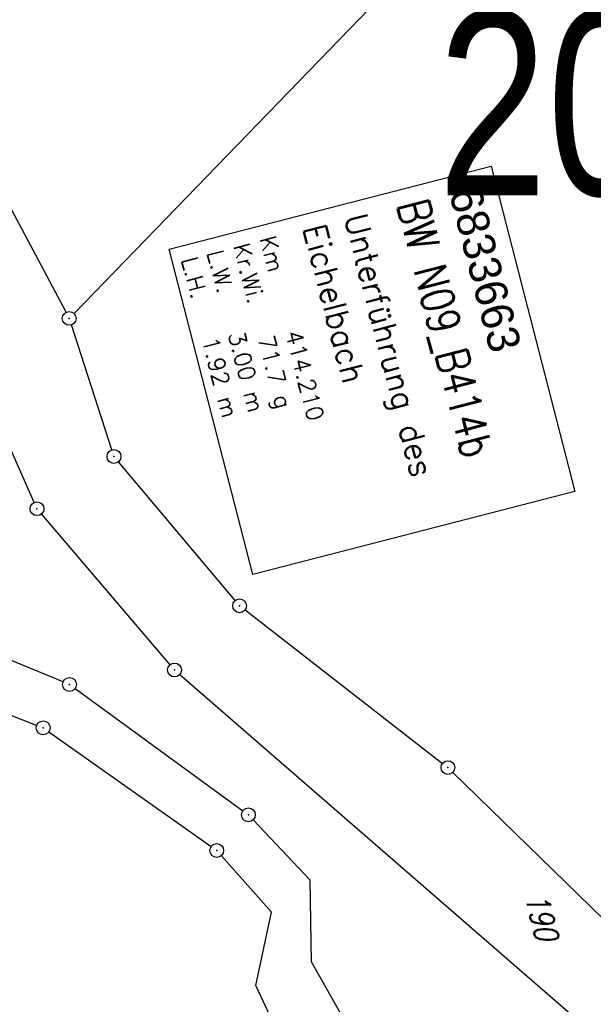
# Model space of a CAD drawing. Extents: x 447426 to 448116, y 440349 to 441552.
# Tile 67 of 96: x 447811 to 447873, y 441160 to 441266. Entities that reach past the tile are written whole.
import ezdxf

# ---------------------------------------------------------------- set-up
doc = ezdxf.new("R2010")
doc.units = 0
doc.header["$LTSCALE"] = 2
doc.header["$MEASUREMENT"] = 0
doc.linetypes.add('AUSGEZOGEN', pattern=[0])
doc.layers.get('0').update_dxf_attribs({"linetype": 'AUSGEZOGEN'})
for name, color, linetype in [('208-FLSTNR', 8, 'AUSGEZOGEN'), ('208-GRENZL', 8, 'AUSGEZOGEN'), ('208-GRENZP', 8, 'AUSGEZOGEN'), ('BW-SCHRIFT', 250, 'AUSGEZOGEN'), ('Planeinteilung', 250, 'CONTINUOUS')]:
    doc.layers.add(name, color=color, linetype=linetype)
doc.styles.add('ROMANS', font='romans.shx', dxfattribs={"width": 0.8})
doc.styles.add('UNIR-H', font='unir_h.shx', dxfattribs={"width": 0.8})
doc.styles.add('UNIR-O', font='unir_o.shx', dxfattribs={"height": 2.5})

# ---------------------------------------------------------------- blocks, each defined once
blk = doc.blocks.new('GST')
at = {"color": 0}
blk.add_circle((0, 0), 0.75, dxfattribs=at)
blk.add_point((0, 0), dxfattribs=at)

msp = doc.modelspace()

# ---------------------------------------------------------------- linework, layer by layer
at = {"layer": '208-GRENZL'}
for p, q in [((447816.94, 441234.49), (447890.38, 441310.27)), ((447816.07, 441234.61), (447806.86, 441251.94)), ((447821.05, 441219.68), (447816.65, 441233.24)), ((447812.62, 441213.99), (447806.25, 441228.33)), ((447834.44, 441203.34), (447821.76, 441218.4)), ((447827.37, 441196.37), (447813.41, 441212.73)), ((447815.76, 441194.5), (447788.54, 441205.68)), ((447775.36, 441204.52), (447812.89, 441189.79)), ((447835.51, 441202.31), (447856.96, 441185.67)), ((447828.43, 441195.31), (447877, 441153.18)), ((447817.06, 441193.78), (447835.27, 441180.52)), ((447814.2, 441189.09), (447831.83, 441176.64)), ((447858.09, 441184.69), (447880.92, 441162.42)), ((447836.39, 441179.54), (447842.57, 441173.01)), ((447832.94, 441175.65), (447838.39, 441169.53)), ((447842.72, 441164.15), (447842.57, 441173.01)), ((447836.67, 441161.55), (447838.39, 441169.53)), ((447856.37, 441140.1), (447842.72, 441164.15)), ((447846.63, 441140.42), (447836.67, 441161.55))]:
    msp.add_line(p, q, dxfattribs=at)
at = {"layer": 'BW-SCHRIFT'}
msp.add_lwpolyline([(447862.23, 441250.48), (447871.32, 441215.16), (447836.35, 441206.16), (447827.26, 441241.47)], close=True, dxfattribs=at)

# ---------------------------------------------------------------- block references
at = {"layer": '208-GRENZP', "rotation": 284.4375024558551}
for p in [(447816.42, 441233.95), (447821.28, 441218.97), (447812.92, 441213.3), (447834.92, 441202.77), (447827.86, 441195.8), (447816.45, 441194.22), (447813.59, 441189.52), (447857.55, 441185.21), (447835.88, 441180.08), (447832.44, 441176.21)]:
    msp.add_blockref('GST', p, dxfattribs=at)

# ---------------------------------------------------------------- texts
at = {"layer": '208-FLSTNR', "style": 'ROMANS', "oblique": 15, "width": 0.8}
msp.add_text('190', height=2.5, rotation=284.4375, dxfattribs=at).set_placement((447865.87, 441171.26))
at = {"layer": 'BW-SCHRIFT'}
for s, height, style, p in [('6833663', 3.5, 'UNIR-O', (447857.64, 441247.64)), ('Unterführung des', 2.5, 'ROMANS', (447846.27, 441244.96)), ('Eichelbach', 2.5, 'ROMANS', (447841.78, 441243.79)), ('Km', 1.8, 'ROMANS', (447837.08, 441242.64)), ('L.W.   3.00 m', 1.8, 'ROMANS', (447831.37, 441241.11)), ('Kr.Wi.', 1.8, 'ROMANS', (447834.21, 441241.84)), ('L.H.   1.92 m', 1.8, 'ROMANS', (447828.58, 441240.36)), ('71.7 g', 1.8, 'ROMANS', (447836.89, 441231.84)), ('414.210', 1.8, 'ROMANS', (447839.88, 441232.39))]:
    msp.add_text(s, height=height, rotation=284.4775, dxfattribs=dict(at, style=style)).set_placement(p)
at = {"layer": 'BW-SCHRIFT', "style": 'ROMANS', "width": 0.8}
msp.add_text('BW N09_B414b', height=3.5, rotation=284.4775, dxfattribs=at).set_placement((447851.97, 441246.33))
at = {"layer": 'Planeinteilung', "linetype": 'Continuous', "style": 'UNIR-H', "width": 0.8}
msp.add_text('208', height=20, dxfattribs=at).set_placement((447856.44, 441247.32))

doc.saveas('drawing.dxf')
